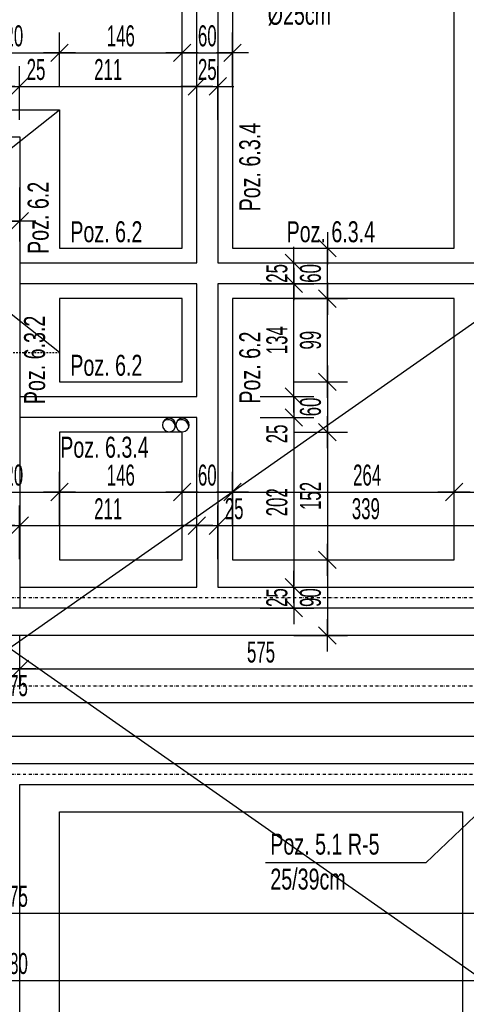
# Model space of a CAD drawing. Header units: millimetres. Extents: x -12386 to -7050, y -1495 to 2173.
# Tile 10 of 25: x -10393 to -9861, y -268 to 904. Entities that reach past the tile are written whole.
import ezdxf

# ---------------------------------------------------------------- set-up
doc = ezdxf.new("R2010")
doc.units = ezdxf.units.MM
doc.header["$LTSCALE"] = 10
doc.linetypes.add('MO', pattern=[0.7, 0.35, -0.17, 0.01, -0.17])
doc.linetypes.add('MP', pattern=[0.36, 0.2, -0.16])
for name, color, linetype in [('BA_txs', 2, 'Continuous'), ('BA_wis', 2, 'Continuous'), ('BA_wym', 1, 'Continuous'), ('BD_lpm', 1, 'MP'), ('BD_osm', 1, 'MO'), ('BD_wic', 1, 'Continuous'), ('BD_wig', 3, 'Continuous'), ('BZ_odn', 1, 'Continuous'), ('BZ_txs', 2, 'Continuous')]:
    doc.layers.add(name, color=color, linetype=linetype)
doc.styles.add('BIKTS', font='bikromsw.shx', dxfattribs={"width": 0.8})
doc.styles.add('BIKWYM', font='bikromsw.shx', dxfattribs={"width": 0.6})
doc.dimstyles.new('BA_KR_100_cm', dxfattribs={"dimtxt": 25, "dimasz": 1.666667, "dimexe": 24, "dimexo": 0, "dimgap": 0, "dimtad": 0, "dimdec": 1, "dimrnd": 0.5, "dimzin": 9, "dimdsep": 46, "dimtxsty": 'BIKWYM', "dimblk": 'WYM-KR', "dimcen": 0, "dimdle": 20, "dimclrd": 256, "dimclre": 256, "dimclrt": 2, "dimadec": 0, "dimazin": 0, "dimtfac": 0.033333, "dimtdec": 1, "dimtmove": 0, "dimatfit": 3, "dimldrblk": 'WYM-KR', "dimfxl": 25, "dimfxlon": 1, "dimtvp": 0.8, "dimtolj": 1, "dimarcsym": 0})
doc.dimstyles.new('BZ_ST_100_cm', dxfattribs={"dimtxt": 25, "dimasz": 1.666667, "dimexe": 24, "dimexo": 0, "dimgap": 0, "dimtad": 0, "dimdec": 1, "dimrnd": 0.5, "dimdsep": 46, "dimtxsty": 'BIKWYM', "dimblk": 'WYM-ST', "dimcen": 0, "dimdle": 20, "dimclrd": 256, "dimclre": 256, "dimclrt": 7, "dimadec": 0, "dimazin": 0, "dimtfac": 0.033333, "dimtdec": 1, "dimtix": 1, "dimtmove": 2, "dimatfit": 3, "dimldrblk": 'WYM-ST', "dimfxl": 25, "dimfxlon": 1, "dimtvp": 0.8, "dimtolj": 1, "dimtzin": 0, "dimarcsym": 0})

# ---------------------------------------------------------------- blocks, each defined once
blk = doc.blocks.new('WYM-ST')
blk.add_hatch(color=256).paths.add_polyline_path([(-13, 2.88), (0, 0), (-13, -2.88)])
blk.add_lwpolyline([(0, 0), (-13, 2.88), (-13, -2.88), (0, 0)])
blk = doc.blocks.new('WYM-KR')
at = {"linetype": 'ByBlock'}
blk.add_line((11.52, 0), (-11.52, 0), dxfattribs=at)
at = {"color": 7, "linetype": 'ByBlock'}
blk.add_line((6.24, 6.24), (-6.24, -6.24), dxfattribs=at)
blk = doc.blocks.new('*D55')
at = {"layer": 'BA_wym', "lineweight": -2}
for p, q in [((-11879.1, -1234.6), (-11879.1, -1298.6)), ((-8932.1, -1234.6), (-8932.1, -1298.6)), ((-11877.4, -1274.6), (-8933.7, -1274.6))]:
    blk.add_line(p, q, dxfattribs=at)
at = {"layer": 'Defpoints', "color": 0}
for p in [(-11879.1, 171.4), (-8932.1, 171.4), (-8932.1, -1274.6)]:
    blk.add_point(p, dxfattribs=at)
at = {"layer": 'BA_wym', "lineweight": -2, "xscale": 1.666666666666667, "yscale": 1.666666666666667, "zscale": 1.666666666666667, "rotation": 180}
blk.add_blockref('WYM-KR', (-11879.1, -1274.6), dxfattribs=at)
at = {"layer": 'BA_wym', "lineweight": -2, "xscale": 1.666666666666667, "yscale": 1.666666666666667, "zscale": 1.666666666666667}
blk.add_blockref('WYM-KR', (-8932.1, -1274.6), dxfattribs=at)
at = {"layer": 'BA_wym', "color": 2, "insert": (-10405.6, -1254.6), "char_height": 25, "attachment_point": 5, "style": 'BIKWYM'}
blk.add_mtext('\\A1;2947', dxfattribs=at)
blk = doc.blocks.new('*D159')
at = {"layer": 'BA_wym', "lineweight": -2}
for p, q in [((-11755.6, 1759.9), (-11755.6, 1823.9)), ((-9055.6, 1759.9), (-9055.6, 1823.9)), ((-11753.9, 1799.9), (-9057.2, 1799.9))]:
    blk.add_line(p, q, dxfattribs=at)
at = {"layer": 'Defpoints', "color": 0}
for p in [(-9055.6, 1799.9), (-9055.6, 1126.4), (-11755.6, 806.4)]:
    blk.add_point(p, dxfattribs=at)
at = {"layer": 'BA_wym', "lineweight": -2, "xscale": 1.666666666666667, "yscale": 1.666666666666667, "zscale": 1.666666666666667, "rotation": 180}
blk.add_blockref('WYM-KR', (-11755.6, 1799.9), dxfattribs=at)
at = {"layer": 'BA_wym', "lineweight": -2, "xscale": 1.666666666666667, "yscale": 1.666666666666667, "zscale": 1.666666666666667}
blk.add_blockref('WYM-KR', (-9055.6, 1799.9), dxfattribs=at)
at = {"layer": 'BA_wym', "color": 2, "insert": (-10405.6, 1819.9), "char_height": 25, "attachment_point": 5, "style": 'BIKWYM'}
blk.add_mtext('\\A1;2700', dxfattribs=at)
blk = doc.blocks.new('*D161')
at = {"layer": 'BA_wym', "lineweight": -2}
for p, q in [((-11879.1, 1799.9), (-11879.1, 1863.9)), ((-8932.1, 1799.9), (-8932.1, 1863.9)), ((-11877.4, 1839.9), (-8933.7, 1839.9))]:
    blk.add_line(p, q, dxfattribs=at)
at = {"layer": 'Defpoints', "color": 0}
for p in [(-8932.1, 1839.9), (-11879.1, 806.4), (-8932.1, 806.4)]:
    blk.add_point(p, dxfattribs=at)
at = {"layer": 'BA_wym', "lineweight": -2, "xscale": 1.666666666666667, "yscale": 1.666666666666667, "zscale": 1.666666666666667, "rotation": 180}
blk.add_blockref('WYM-KR', (-11879.1, 1839.9), dxfattribs=at)
at = {"layer": 'BA_wym', "lineweight": -2, "xscale": 1.666666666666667, "yscale": 1.666666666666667, "zscale": 1.666666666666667}
blk.add_blockref('WYM-KR', (-8932.1, 1839.9), dxfattribs=at)
at = {"layer": 'BA_wym', "color": 2, "insert": (-10405.6, 1859.9), "char_height": 25, "attachment_point": 5, "style": 'BIKWYM'}
blk.add_mtext('\\A1;2947', dxfattribs=at)
blk = doc.blocks.new('*D233')
at = {"layer": 'BA_wym', "lineweight": -2}
for p, q in [((-10993.1, -119.4), (-10993.1, -183.4)), ((-9818.1, -119.4), (-9818.1, -183.4)), ((-10991.4, -159.4), (-9819.7, -159.4))]:
    blk.add_line(p, q, dxfattribs=at)
at = {"layer": 'Defpoints', "color": 0}
for p in [(-10993.1, -6.1), (-9818.1, -6.1), (-9818.1, -159.4)]:
    blk.add_point(p, dxfattribs=at)
at = {"layer": 'BA_wym', "lineweight": -2, "xscale": 1.666666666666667, "yscale": 1.666666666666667, "zscale": 1.666666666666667, "rotation": 180}
blk.add_blockref('WYM-KR', (-10993.1, -159.4), dxfattribs=at)
at = {"layer": 'BA_wym', "lineweight": -2, "xscale": 1.666666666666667, "yscale": 1.666666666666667, "zscale": 1.666666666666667}
blk.add_blockref('WYM-KR', (-9818.1, -159.4), dxfattribs=at)
at = {"layer": 'BA_wym', "color": 2, "insert": (-10405.6, -139.4), "char_height": 25, "attachment_point": 5, "style": 'BIKWYM'}
blk.add_mtext('\\A1;1175', dxfattribs=at)
blk = doc.blocks.new('*D241')
at = {"layer": 'BA_wym', "lineweight": -2}
for p, q in [((-10809.1, 171.4), (-10809.1, 107.4)), ((-10393.1, 171.4), (-10393.1, 107.4)), ((-10807.4, 131.4), (-10394.7, 131.4))]:
    blk.add_line(p, q, dxfattribs=at)
at = {"layer": 'Defpoints', "color": 0}
for p in [(-10809.1, 203.9), (-10393.1, 203.9), (-10393.1, 131.4)]:
    blk.add_point(p, dxfattribs=at)
at = {"layer": 'BA_wym', "lineweight": -2, "xscale": 1.666666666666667, "yscale": 1.666666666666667, "zscale": 1.666666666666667, "rotation": 180}
blk.add_blockref('WYM-KR', (-10809.1, 131.4), dxfattribs=at)
at = {"layer": 'BA_wym', "lineweight": -2, "xscale": 1.666666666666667, "yscale": 1.666666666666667, "zscale": 1.666666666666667}
blk.add_blockref('WYM-KR', (-10393.1, 131.4), dxfattribs=at)
at = {"layer": 'BA_wym', "color": 2, "insert": (-10601.1, 151.4), "char_height": 25, "attachment_point": 5, "style": 'BIKWYM'}
blk.add_mtext('\\A1;416', dxfattribs=at)
blk = doc.blocks.new('*D242')
at = {"layer": 'BA_wym', "lineweight": -2}
for p, q in [((-10393.1, 171.4), (-10393.1, 107.4)), ((-9818.1, 171.4), (-9818.1, 107.4)), ((-10391.4, 131.4), (-9819.7, 131.4))]:
    blk.add_line(p, q, dxfattribs=at)
at = {"layer": 'Defpoints', "color": 0}
for p in [(-10393.1, 203.9), (-9818.1, 203.9), (-9818.1, 131.4)]:
    blk.add_point(p, dxfattribs=at)
at = {"layer": 'BA_wym', "lineweight": -2, "xscale": 1.666666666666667, "yscale": 1.666666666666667, "zscale": 1.666666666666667, "rotation": 180}
blk.add_blockref('WYM-KR', (-10393.1, 131.4), dxfattribs=at)
at = {"layer": 'BA_wym', "lineweight": -2, "xscale": 1.666666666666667, "yscale": 1.666666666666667, "zscale": 1.666666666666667}
blk.add_blockref('WYM-KR', (-9818.1, 131.4), dxfattribs=at)
at = {"layer": 'BA_wym', "color": 2, "insert": (-10105.6, 151.4), "char_height": 25, "attachment_point": 5, "style": 'BIKWYM'}
blk.add_mtext('\\A1;575', dxfattribs=at)
blk = doc.blocks.new('*D250')
at = {"layer": 'BA_wym', "lineweight": -2}
for p, q in [((-11143.1, 131.4), (-11143.1, 67.4)), ((-9668.1, 131.4), (-9668.1, 67.4)), ((-11141.4, 91.4), (-9669.7, 91.4))]:
    blk.add_line(p, q, dxfattribs=at)
at = {"layer": 'Defpoints', "color": 0}
for p in [(-11143.1, 203.9), (-9668.1, 203.9), (-9668.1, 91.4)]:
    blk.add_point(p, dxfattribs=at)
at = {"layer": 'BA_wym', "lineweight": -2, "xscale": 1.666666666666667, "yscale": 1.666666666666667, "zscale": 1.666666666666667, "rotation": 180}
blk.add_blockref('WYM-KR', (-11143.1, 91.4), dxfattribs=at)
at = {"layer": 'BA_wym', "lineweight": -2, "xscale": 1.666666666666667, "yscale": 1.666666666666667, "zscale": 1.666666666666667}
blk.add_blockref('WYM-KR', (-9668.1, 91.4), dxfattribs=at)
at = {"layer": 'BA_wym', "color": 2, "insert": (-10405.6, 111.4), "char_height": 25, "attachment_point": 5, "style": 'BIKWYM'}
blk.add_mtext('\\A1;1475', dxfattribs=at)
blk = doc.blocks.new('*D263')
at = {"layer": 'BA_wym', "lineweight": -2}
for p, q in [((-10418.1, 262.1), (-10418.1, 326.1)), ((-10393.1, 262.1), (-10393.1, 326.1)), ((-10419.7, 302.1), (-10453.8, 302.1)), ((-10418.1, 302.1), (-10393.1, 302.1)), ((-10391.4, 302.1), (-10389.7, 302.1))]:
    blk.add_line(p, q, dxfattribs=at)
at = {"layer": 'Defpoints', "color": 0}
for p in [(-10393.1, 302.1), (-10418.1, 177.3), (-10393.1, 177.3)]:
    blk.add_point(p, dxfattribs=at)
at = {"layer": 'BA_wym', "lineweight": -2, "xscale": 1.666666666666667, "yscale": 1.666666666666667, "zscale": 1.666666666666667}
blk.add_blockref('WYM-KR', (-10418.1, 302.1), dxfattribs=at)
at = {"layer": 'BA_wym', "lineweight": -2, "xscale": 1.666666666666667, "yscale": 1.666666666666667, "zscale": 1.666666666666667, "rotation": 180}
blk.add_blockref('WYM-KR', (-10393.1, 302.1), dxfattribs=at)
at = {"layer": 'BA_wym', "color": 2, "insert": (-10437.6, 322.1), "char_height": 25, "attachment_point": 5, "style": 'BIKWYM'}
blk.add_mtext('\\A1;25', dxfattribs=at)
blk = doc.blocks.new('*D264')
at = {"layer": 'BA_wym', "lineweight": -2}
for p, q in [((-10393.1, 262.1), (-10393.1, 326.1)), ((-10182.1, 262.1), (-10182.1, 326.1)), ((-10391.4, 302.1), (-10183.7, 302.1))]:
    blk.add_line(p, q, dxfattribs=at)
at = {"layer": 'Defpoints', "color": 0}
for p in [(-10182.1, 302.1), (-10393.1, 177.3), (-10182.1, 177.3)]:
    blk.add_point(p, dxfattribs=at)
at = {"layer": 'BA_wym', "lineweight": -2, "xscale": 1.666666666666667, "yscale": 1.666666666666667, "zscale": 1.666666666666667, "rotation": 180}
blk.add_blockref('WYM-KR', (-10393.1, 302.1), dxfattribs=at)
at = {"layer": 'BA_wym', "lineweight": -2, "xscale": 1.666666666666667, "yscale": 1.666666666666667, "zscale": 1.666666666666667}
blk.add_blockref('WYM-KR', (-10182.1, 302.1), dxfattribs=at)
at = {"layer": 'BA_wym', "color": 2, "insert": (-10287.6, 322.1), "char_height": 25, "attachment_point": 5, "style": 'BIKWYM'}
blk.add_mtext('\\A1;211', dxfattribs=at)
blk = doc.blocks.new('*D265')
at = {"layer": 'BA_wym', "lineweight": -2}
for p, q in [((-10182.1, 262.1), (-10182.1, 326.1)), ((-10157.1, 262.1), (-10157.1, 326.1)), ((-10183.7, 302.1), (-10185.4, 302.1)), ((-10182.1, 302.1), (-10157.1, 302.1)), ((-10155.4, 302.1), (-10121.4, 302.1))]:
    blk.add_line(p, q, dxfattribs=at)
at = {"layer": 'Defpoints', "color": 0}
for p in [(-10157.1, 302.1), (-10182.1, 177.3), (-10157.1, 177.3)]:
    blk.add_point(p, dxfattribs=at)
at = {"layer": 'BA_wym', "lineweight": -2, "xscale": 1.666666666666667, "yscale": 1.666666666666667, "zscale": 1.666666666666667}
blk.add_blockref('WYM-KR', (-10182.1, 302.1), dxfattribs=at)
at = {"layer": 'BA_wym', "lineweight": -2, "xscale": 1.666666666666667, "yscale": 1.666666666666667, "zscale": 1.666666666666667, "rotation": 180}
blk.add_blockref('WYM-KR', (-10157.1, 302.1), dxfattribs=at)
at = {"layer": 'BA_wym', "color": 2, "insert": (-10137.6, 322.1), "char_height": 25, "attachment_point": 5, "style": 'BIKWYM'}
blk.add_mtext('\\A1;25', dxfattribs=at)
blk = doc.blocks.new('*D266')
at = {"layer": 'BA_wym', "lineweight": -2}
for p, q in [((-10157.1, 262.1), (-10157.1, 326.1)), ((-9818.1, 262.1), (-9818.1, 326.1)), ((-10155.4, 302.1), (-9819.7, 302.1))]:
    blk.add_line(p, q, dxfattribs=at)
at = {"layer": 'Defpoints', "color": 0}
for p in [(-9818.1, 302.1), (-10157.1, 177.3), (-9818.1, 177.3)]:
    blk.add_point(p, dxfattribs=at)
at = {"layer": 'BA_wym', "lineweight": -2, "xscale": 1.666666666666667, "yscale": 1.666666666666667, "zscale": 1.666666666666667, "rotation": 180}
blk.add_blockref('WYM-KR', (-10157.1, 302.1), dxfattribs=at)
at = {"layer": 'BA_wym', "lineweight": -2, "xscale": 1.666666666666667, "yscale": 1.666666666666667, "zscale": 1.666666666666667}
blk.add_blockref('WYM-KR', (-9818.1, 302.1), dxfattribs=at)
at = {"layer": 'BA_wym', "color": 2, "insert": (-9980.7, 322.1), "char_height": 25, "attachment_point": 5, "style": 'BIKWYM'}
blk.add_mtext('\\A1;339', dxfattribs=at)
blk = doc.blocks.new('*D272')
at = {"layer": 'BA_wym', "lineweight": -2}
for p, q in [((-11095.6, -199.4), (-11095.6, -263.4)), ((-9715.6, -199.4), (-9715.6, -263.4)), ((-11093.9, -239.4), (-9717.2, -239.4))]:
    blk.add_line(p, q, dxfattribs=at)
at = {"layer": 'Defpoints', "color": 0}
for p in [(-11095.6, 51.4), (-9715.6, 51.4), (-9715.6, -239.4)]:
    blk.add_point(p, dxfattribs=at)
at = {"layer": 'BA_wym', "lineweight": -2, "xscale": 1.666666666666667, "yscale": 1.666666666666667, "zscale": 1.666666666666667, "rotation": 180}
blk.add_blockref('WYM-KR', (-11095.6, -239.4), dxfattribs=at)
at = {"layer": 'BA_wym', "lineweight": -2, "xscale": 1.666666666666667, "yscale": 1.666666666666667, "zscale": 1.666666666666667}
blk.add_blockref('WYM-KR', (-9715.6, -239.4), dxfattribs=at)
at = {"layer": 'BA_wym', "color": 2, "insert": (-10405.6, -219.4), "char_height": 25, "attachment_point": 5, "style": 'BIKWYM'}
blk.add_mtext('\\A1;1380', dxfattribs=at)
blk = doc.blocks.new('*D279')
at = {"layer": 'BA_wym', "lineweight": -2}
for p, q in [((-10465.6, 302.1), (-10465.6, 366.1)), ((-10345.6, 302.1), (-10345.6, 366.1)), ((-10463.9, 342.1), (-10347.2, 342.1))]:
    blk.add_line(p, q, dxfattribs=at)
at = {"layer": 'Defpoints', "color": 0}
for p in [(-10345.6, 342.1), (-10465.6, 251.9), (-10345.6, 251.9)]:
    blk.add_point(p, dxfattribs=at)
at = {"layer": 'BA_wym', "lineweight": -2, "xscale": 1.666666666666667, "yscale": 1.666666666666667, "zscale": 1.666666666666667, "rotation": 180}
blk.add_blockref('WYM-KR', (-10465.6, 342.1), dxfattribs=at)
at = {"layer": 'BA_wym', "lineweight": -2, "xscale": 1.666666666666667, "yscale": 1.666666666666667, "zscale": 1.666666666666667}
blk.add_blockref('WYM-KR', (-10345.6, 342.1), dxfattribs=at)
at = {"layer": 'BA_wym', "color": 2, "insert": (-10405.6, 362.1), "char_height": 25, "attachment_point": 5, "style": 'BIKWYM'}
blk.add_mtext('\\A1;120', dxfattribs=at)
blk = doc.blocks.new('*D280')
at = {"layer": 'BA_wym', "lineweight": -2}
for p, q in [((-10345.6, 302.1), (-10345.6, 366.1)), ((-10199.6, 302.1), (-10199.6, 366.1)), ((-10343.9, 342.1), (-10201.2, 342.1))]:
    blk.add_line(p, q, dxfattribs=at)
at = {"layer": 'Defpoints', "color": 0}
for p in [(-10199.6, 342.1), (-10345.6, 251.9), (-10199.6, 251.9)]:
    blk.add_point(p, dxfattribs=at)
at = {"layer": 'BA_wym', "lineweight": -2, "xscale": 1.666666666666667, "yscale": 1.666666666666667, "zscale": 1.666666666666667, "rotation": 180}
blk.add_blockref('WYM-KR', (-10345.6, 342.1), dxfattribs=at)
at = {"layer": 'BA_wym', "lineweight": -2, "xscale": 1.666666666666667, "yscale": 1.666666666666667, "zscale": 1.666666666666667}
blk.add_blockref('WYM-KR', (-10199.6, 342.1), dxfattribs=at)
at = {"layer": 'BA_wym', "color": 2, "insert": (-10272.6, 362.1), "char_height": 25, "attachment_point": 5, "style": 'BIKWYM'}
blk.add_mtext('\\A1;146', dxfattribs=at)
blk = doc.blocks.new('*D281')
at = {"layer": 'BA_wym', "lineweight": -2}
for p, q in [((-10199.6, 302.1), (-10199.6, 366.1)), ((-10139.6, 302.1), (-10139.6, 366.1)), ((-10197.9, 342.1), (-10141.2, 342.1))]:
    blk.add_line(p, q, dxfattribs=at)
at = {"layer": 'Defpoints', "color": 0}
for p in [(-10139.6, 342.1), (-10199.6, 251.9), (-10139.6, 251.9)]:
    blk.add_point(p, dxfattribs=at)
at = {"layer": 'BA_wym', "lineweight": -2, "xscale": 1.666666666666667, "yscale": 1.666666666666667, "zscale": 1.666666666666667, "rotation": 180}
blk.add_blockref('WYM-KR', (-10199.6, 342.1), dxfattribs=at)
at = {"layer": 'BA_wym', "lineweight": -2, "xscale": 1.666666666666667, "yscale": 1.666666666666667, "zscale": 1.666666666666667}
blk.add_blockref('WYM-KR', (-10139.6, 342.1), dxfattribs=at)
at = {"layer": 'BA_wym', "color": 2, "insert": (-10169.6, 362.1), "char_height": 25, "attachment_point": 5, "style": 'BIKWYM'}
blk.add_mtext('\\A1;60', dxfattribs=at)
blk = doc.blocks.new('*D282')
at = {"layer": 'BA_wym', "lineweight": -2}
for p, q in [((-10139.6, 302.1), (-10139.6, 366.1)), ((-9875.6, 302.1), (-9875.6, 366.1)), ((-10137.9, 342.1), (-9877.2, 342.1))]:
    blk.add_line(p, q, dxfattribs=at)
at = {"layer": 'Defpoints', "color": 0}
for p in [(-9875.6, 342.1), (-10139.6, 251.9), (-9875.6, 251.9)]:
    blk.add_point(p, dxfattribs=at)
at = {"layer": 'BA_wym', "lineweight": -2, "xscale": 1.666666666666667, "yscale": 1.666666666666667, "zscale": 1.666666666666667, "rotation": 180}
blk.add_blockref('WYM-KR', (-10139.6, 342.1), dxfattribs=at)
at = {"layer": 'BA_wym', "lineweight": -2, "xscale": 1.666666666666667, "yscale": 1.666666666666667, "zscale": 1.666666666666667}
blk.add_blockref('WYM-KR', (-9875.6, 342.1), dxfattribs=at)
at = {"layer": 'BA_wym', "color": 2, "insert": (-9979.2, 362.1), "char_height": 25, "attachment_point": 5, "style": 'BIKWYM'}
blk.add_mtext('\\A1;264', dxfattribs=at)
blk = doc.blocks.new('*D283')
at = {"layer": 'BA_wym', "lineweight": -2}
for p, q in [((-9875.6, 302.1), (-9875.6, 366.1)), ((-9735.6, 302.1), (-9735.6, 366.1)), ((-9873.9, 342.1), (-9737.2, 342.1))]:
    blk.add_line(p, q, dxfattribs=at)
at = {"layer": 'Defpoints', "color": 0}
for p in [(-9735.6, 342.1), (-9875.6, 251.9), (-9735.6, 251.9)]:
    blk.add_point(p, dxfattribs=at)
at = {"layer": 'BA_wym', "lineweight": -2, "xscale": 1.666666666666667, "yscale": 1.666666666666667, "zscale": 1.666666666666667, "rotation": 180}
blk.add_blockref('WYM-KR', (-9875.6, 342.1), dxfattribs=at)
at = {"layer": 'BA_wym', "lineweight": -2, "xscale": 1.666666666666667, "yscale": 1.666666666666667, "zscale": 1.666666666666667}
blk.add_blockref('WYM-KR', (-9735.6, 342.1), dxfattribs=at)
at = {"layer": 'BA_wym', "color": 2, "insert": (-9805.6, 362.1), "char_height": 25, "attachment_point": 5, "style": 'BIKWYM'}
blk.add_mtext('\\A1;140', dxfattribs=at)
blk = doc.blocks.new('*D292')
at = {"layer": 'BA_wym', "lineweight": -2}
for p, q in [((-10808.9, 704.5), (-10808.9, 640.5)), ((-10393.1, 704.5), (-10393.1, 640.5)), ((-10807.3, 664.5), (-10394.7, 664.5))]:
    blk.add_line(p, q, dxfattribs=at)
at = {"layer": 'Defpoints', "color": 0}
for p in [(-10393.1, 753), (-10808.9, 739.9), (-10393.1, 664.5)]:
    blk.add_point(p, dxfattribs=at)
at = {"layer": 'BA_wym', "lineweight": -2, "xscale": 1.666666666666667, "yscale": 1.666666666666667, "zscale": 1.666666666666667, "rotation": 180}
blk.add_blockref('WYM-KR', (-10808.9, 664.5), dxfattribs=at)
at = {"layer": 'BA_wym', "lineweight": -2, "xscale": 1.666666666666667, "yscale": 1.666666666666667, "zscale": 1.666666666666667}
blk.add_blockref('WYM-KR', (-10393.1, 664.5), dxfattribs=at)
at = {"layer": 'BA_wym', "color": 2, "insert": (-10601, 684.5), "char_height": 25, "attachment_point": 5, "style": 'BIKWYM'}
blk.add_mtext('\\A1;416', dxfattribs=at)
blk = doc.blocks.new('*D297')
at = {"layer": 'BA_wym', "lineweight": -2}
for p, q in [((-10418.1, 785.1), (-10418.1, 849.1)), ((-10393.1, 785.1), (-10393.1, 849.1)), ((-10419.7, 825.1), (-10421.4, 825.1)), ((-10418.1, 825.1), (-10393.1, 825.1)), ((-10391.4, 825.1), (-10357.4, 825.1))]:
    blk.add_line(p, q, dxfattribs=at)
at = {"layer": 'Defpoints', "color": 0}
for p in [(-10393.1, 825.1), (-10393.1, 764.9), (-10418.1, 739.9)]:
    blk.add_point(p, dxfattribs=at)
at = {"layer": 'BA_wym', "lineweight": -2, "xscale": 1.666666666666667, "yscale": 1.666666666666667, "zscale": 1.666666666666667}
blk.add_blockref('WYM-KR', (-10418.1, 825.1), dxfattribs=at)
at = {"layer": 'BA_wym', "lineweight": -2, "xscale": 1.666666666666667, "yscale": 1.666666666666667, "zscale": 1.666666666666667, "rotation": 180}
blk.add_blockref('WYM-KR', (-10393.1, 825.1), dxfattribs=at)
at = {"layer": 'BA_wym', "color": 2, "insert": (-10373.6, 845.1), "char_height": 25, "attachment_point": 5, "style": 'BIKWYM'}
blk.add_mtext('\\A1;25', dxfattribs=at)
blk = doc.blocks.new('*D302')
at = {"layer": 'BA_wym', "lineweight": -2}
for p, q in [((-10465.6, 825.1), (-10465.6, 889.1)), ((-10345.6, 825.1), (-10345.6, 889.1)), ((-10463.9, 865.1), (-10347.2, 865.1))]:
    blk.add_line(p, q, dxfattribs=at)
at = {"layer": 'Defpoints', "color": 0}
for p in [(-10345.6, 865.1), (-10345.6, 797.4), (-10465.6, 707.4)]:
    blk.add_point(p, dxfattribs=at)
at = {"layer": 'BA_wym', "lineweight": -2, "xscale": 1.666666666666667, "yscale": 1.666666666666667, "zscale": 1.666666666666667, "rotation": 180}
blk.add_blockref('WYM-KR', (-10465.6, 865.1), dxfattribs=at)
at = {"layer": 'BA_wym', "lineweight": -2, "xscale": 1.666666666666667, "yscale": 1.666666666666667, "zscale": 1.666666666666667}
blk.add_blockref('WYM-KR', (-10345.6, 865.1), dxfattribs=at)
at = {"layer": 'BA_wym', "color": 2, "insert": (-10405.6, 885.1), "char_height": 25, "attachment_point": 5, "style": 'BIKWYM'}
blk.add_mtext('\\A1;120', dxfattribs=at)
blk = doc.blocks.new('*D303')
at = {"layer": 'BA_wym', "lineweight": -2}
for p, q in [((-10393.1, 785.1), (-10393.1, 849.1)), ((-10182.1, 785.1), (-10182.1, 849.1)), ((-10391.4, 825.1), (-10183.7, 825.1))]:
    blk.add_line(p, q, dxfattribs=at)
at = {"layer": 'Defpoints', "color": 0}
for p in [(-10182.1, 825.1), (-10393.1, 764.9), (-10182.1, 764.9)]:
    blk.add_point(p, dxfattribs=at)
at = {"layer": 'BA_wym', "lineweight": -2, "xscale": 1.666666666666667, "yscale": 1.666666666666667, "zscale": 1.666666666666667, "rotation": 180}
blk.add_blockref('WYM-KR', (-10393.1, 825.1), dxfattribs=at)
at = {"layer": 'BA_wym', "lineweight": -2, "xscale": 1.666666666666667, "yscale": 1.666666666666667, "zscale": 1.666666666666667}
blk.add_blockref('WYM-KR', (-10182.1, 825.1), dxfattribs=at)
at = {"layer": 'BA_wym', "color": 2, "insert": (-10287.6, 845.1), "char_height": 25, "attachment_point": 5, "style": 'BIKWYM'}
blk.add_mtext('\\A1;211', dxfattribs=at)
blk = doc.blocks.new('*D304')
at = {"layer": 'BA_wym', "lineweight": -2}
for p, q in [((-10182.1, 785.1), (-10182.1, 849.1)), ((-10157.1, 785.1), (-10157.1, 849.1)), ((-10183.7, 825.1), (-10185.4, 825.1)), ((-10182.1, 825.1), (-10157.1, 825.1)), ((-10155.4, 825.1), (-10153.7, 825.1))]:
    blk.add_line(p, q, dxfattribs=at)
at = {"layer": 'Defpoints', "color": 0}
for p in [(-10157.1, 825.1), (-10182.1, 764.9), (-10157.1, 614.9)]:
    blk.add_point(p, dxfattribs=at)
at = {"layer": 'BA_wym', "lineweight": -2, "xscale": 1.666666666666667, "yscale": 1.666666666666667, "zscale": 1.666666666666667}
blk.add_blockref('WYM-KR', (-10182.1, 825.1), dxfattribs=at)
at = {"layer": 'BA_wym', "lineweight": -2, "xscale": 1.666666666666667, "yscale": 1.666666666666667, "zscale": 1.666666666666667, "rotation": 180}
blk.add_blockref('WYM-KR', (-10157.1, 825.1), dxfattribs=at)
at = {"layer": 'BA_wym', "color": 2, "insert": (-10169.6, 845.1), "char_height": 25, "attachment_point": 5, "style": 'BIKWYM'}
blk.add_mtext('\\A1;25', dxfattribs=at)
blk = doc.blocks.new('*D305')
at = {"layer": 'BA_wym', "lineweight": -2}
for p, q in [((-10345.6, 825.1), (-10345.6, 889.1)), ((-10199.6, 825.1), (-10199.6, 889.1)), ((-10343.9, 865.1), (-10201.2, 865.1))]:
    blk.add_line(p, q, dxfattribs=at)
at = {"layer": 'Defpoints', "color": 0}
for p in [(-10199.6, 865.1), (-10345.6, 797.4), (-10199.6, 632.4)]:
    blk.add_point(p, dxfattribs=at)
at = {"layer": 'BA_wym', "lineweight": -2, "xscale": 1.666666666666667, "yscale": 1.666666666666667, "zscale": 1.666666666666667, "rotation": 180}
blk.add_blockref('WYM-KR', (-10345.6, 865.1), dxfattribs=at)
at = {"layer": 'BA_wym', "lineweight": -2, "xscale": 1.666666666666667, "yscale": 1.666666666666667, "zscale": 1.666666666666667}
blk.add_blockref('WYM-KR', (-10199.6, 865.1), dxfattribs=at)
at = {"layer": 'BA_wym', "color": 2, "insert": (-10272.6, 885.1), "char_height": 25, "attachment_point": 5, "style": 'BIKWYM'}
blk.add_mtext('\\A1;146', dxfattribs=at)
blk = doc.blocks.new('*D306')
at = {"layer": 'BA_wym', "lineweight": -2}
for p, q in [((-10199.6, 825.1), (-10199.6, 889.1)), ((-10139.6, 825.1), (-10139.6, 889.1)), ((-10197.9, 865.1), (-10141.2, 865.1))]:
    blk.add_line(p, q, dxfattribs=at)
at = {"layer": 'Defpoints', "color": 0}
for p in [(-10139.6, 865.1), (-10199.6, 632.4), (-10139.6, 632.4)]:
    blk.add_point(p, dxfattribs=at)
at = {"layer": 'BA_wym', "lineweight": -2, "xscale": 1.666666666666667, "yscale": 1.666666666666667, "zscale": 1.666666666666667, "rotation": 180}
blk.add_blockref('WYM-KR', (-10199.6, 865.1), dxfattribs=at)
at = {"layer": 'BA_wym', "lineweight": -2, "xscale": 1.666666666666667, "yscale": 1.666666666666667, "zscale": 1.666666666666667}
blk.add_blockref('WYM-KR', (-10139.6, 865.1), dxfattribs=at)
at = {"layer": 'BA_wym', "color": 2, "insert": (-10169.6, 885.1), "char_height": 25, "attachment_point": 5, "style": 'BIKWYM'}
blk.add_mtext('\\A1;60', dxfattribs=at)
blk = doc.blocks.new('*D337')
at = {"layer": 'BA_wym', "lineweight": -2}
for p, q in [((-10106.6, 430.9), (-10042.6, 430.9)), ((-10066.6, 429.2), (-10066.6, 230.5)), ((-10106.6, 228.9), (-10042.6, 228.9))]:
    blk.add_line(p, q, dxfattribs=at)
at = {"layer": 'Defpoints', "color": 0}
for p in [(-10106.6, 430.9), (-10106.6, 228.9), (-10066.6, 228.9)]:
    blk.add_point(p, dxfattribs=at)
at = {"layer": 'BA_wym', "lineweight": -2, "xscale": 1.666666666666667, "yscale": 1.666666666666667, "zscale": 1.666666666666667}
for p, rotation in [((-10066.6, 430.9), 90), ((-10066.6, 228.9), 270)]:
    blk.add_blockref('WYM-KR', p, dxfattribs=dict(at, rotation=rotation))
at = {"layer": 'BA_wym', "color": 2, "insert": (-10086.6, 329.9), "char_height": 25, "attachment_point": 5, "rotation": 90, "style": 'BIKWYM'}
blk.add_mtext('\\A1;202', dxfattribs=at)
blk = doc.blocks.new('*D338')
at = {"layer": 'BA_wym', "lineweight": -2}
for p, q in [((-10066.6, 457.5), (-10066.6, 459.2)), ((-10106.6, 455.9), (-10042.6, 455.9)), ((-10066.6, 455.9), (-10066.6, 430.9)), ((-10106.6, 430.9), (-10042.6, 430.9)), ((-10066.6, 429.2), (-10066.6, 395.1))]:
    blk.add_line(p, q, dxfattribs=at)
at = {"layer": 'Defpoints', "color": 0}
for p in [(-10106.6, 455.9), (-10106.6, 430.9), (-10066.6, 430.9)]:
    blk.add_point(p, dxfattribs=at)
at = {"layer": 'BA_wym', "lineweight": -2, "xscale": 1.666666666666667, "yscale": 1.666666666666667, "zscale": 1.666666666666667}
for p, rotation in [((-10066.6, 455.9), 270), ((-10066.6, 430.9), 90)]:
    blk.add_blockref('WYM-KR', p, dxfattribs=dict(at, rotation=rotation))
at = {"layer": 'BA_wym', "color": 2, "insert": (-10086.6, 411.3), "char_height": 25, "attachment_point": 5, "rotation": 90, "style": 'BIKWYM'}
blk.add_mtext('\\A1;25', dxfattribs=at)
blk = doc.blocks.new('*D339')
at = {"layer": 'BA_wym', "lineweight": -2}
for p, q in [((-10106.6, 589.9), (-10042.6, 589.9)), ((-10066.6, 457.5), (-10066.6, 588.2)), ((-10106.6, 455.9), (-10042.6, 455.9))]:
    blk.add_line(p, q, dxfattribs=at)
at = {"layer": 'Defpoints', "color": 0}
for p in [(-10106.6, 589.9), (-10066.6, 589.9), (-10106.6, 455.9)]:
    blk.add_point(p, dxfattribs=at)
at = {"layer": 'BA_wym', "lineweight": -2, "xscale": 1.666666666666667, "yscale": 1.666666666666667, "zscale": 1.666666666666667}
for p, rotation in [((-10066.6, 589.9), 90), ((-10066.6, 455.9), 270)]:
    blk.add_blockref('WYM-KR', p, dxfattribs=dict(at, rotation=rotation))
at = {"layer": 'BA_wym', "color": 2, "insert": (-10086.6, 522.9), "char_height": 25, "attachment_point": 5, "rotation": 90, "style": 'BIKWYM'}
blk.add_mtext('\\A1;134', dxfattribs=at)
blk = doc.blocks.new('*D340')
at = {"layer": 'BA_wym', "lineweight": -2}
for p, q in [((-10106.6, 614.9), (-10042.6, 614.9)), ((-10066.6, 616.5), (-10066.6, 618.2)), ((-10066.6, 589.9), (-10066.6, 614.9)), ((-10106.6, 589.9), (-10042.6, 589.9)), ((-10066.6, 588.2), (-10066.6, 586.5))]:
    blk.add_line(p, q, dxfattribs=at)
at = {"layer": 'Defpoints', "color": 0}
for p in [(-10106.6, 614.9), (-10066.6, 614.9), (-10106.6, 589.9)]:
    blk.add_point(p, dxfattribs=at)
at = {"layer": 'BA_wym', "lineweight": -2, "xscale": 1.666666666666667, "yscale": 1.666666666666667, "zscale": 1.666666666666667}
for p, rotation in [((-10066.6, 614.9), 270), ((-10066.6, 589.9), 90)]:
    blk.add_blockref('WYM-KR', p, dxfattribs=dict(at, rotation=rotation))
at = {"layer": 'BA_wym', "color": 2, "insert": (-10086.6, 602.4), "char_height": 25, "attachment_point": 5, "rotation": 90, "style": 'BIKWYM'}
blk.add_mtext('\\A1;25', dxfattribs=at)
blk = doc.blocks.new('*D341')
at = {"layer": 'BA_wym', "lineweight": -2}
for p, q in [((-10106.6, 228.9), (-10042.6, 228.9)), ((-10066.6, 230.5), (-10066.6, 232.2)), ((-10066.6, 228.9), (-10066.6, 203.9)), ((-10106.6, 203.9), (-10042.6, 203.9)), ((-10066.6, 202.2), (-10066.6, 200.5))]:
    blk.add_line(p, q, dxfattribs=at)
at = {"layer": 'Defpoints', "color": 0}
for p in [(-10106.6, 228.9), (-10106.6, 203.9), (-10066.6, 203.9)]:
    blk.add_point(p, dxfattribs=at)
at = {"layer": 'BA_wym', "lineweight": -2, "xscale": 1.666666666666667, "yscale": 1.666666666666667, "zscale": 1.666666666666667}
for p, rotation in [((-10066.6, 228.9), 270), ((-10066.6, 203.9), 90)]:
    blk.add_blockref('WYM-KR', p, dxfattribs=dict(at, rotation=rotation))
at = {"layer": 'BA_wym', "color": 2, "insert": (-10086.6, 216.4), "char_height": 25, "attachment_point": 5, "rotation": 90, "style": 'BIKWYM'}
blk.add_mtext('\\A1;25', dxfattribs=at)
blk = doc.blocks.new('*D342')
at = {"layer": 'BA_wym', "lineweight": -2}
for p, q in [((-10066.6, 261.4), (-10002.6, 261.4)), ((-10026.6, 259.7), (-10026.6, 173)), ((-10066.6, 171.4), (-10002.6, 171.4))]:
    blk.add_line(p, q, dxfattribs=at)
at = {"layer": 'Defpoints', "color": 0}
for p in [(-10066.6, 261.4), (-10066.6, 171.4), (-10026.6, 171.4)]:
    blk.add_point(p, dxfattribs=at)
at = {"layer": 'BA_wym', "lineweight": -2, "xscale": 1.666666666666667, "yscale": 1.666666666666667, "zscale": 1.666666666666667}
for p, rotation in [((-10026.6, 261.4), 90), ((-10026.6, 171.4), 270)]:
    blk.add_blockref('WYM-KR', p, dxfattribs=dict(at, rotation=rotation))
at = {"layer": 'BA_wym', "color": 2, "insert": (-10046.6, 216.4), "char_height": 25, "attachment_point": 5, "rotation": 90, "style": 'BIKWYM'}
blk.add_mtext('\\A1;90', dxfattribs=at)
blk = doc.blocks.new('*D343')
at = {"layer": 'BA_wym', "lineweight": -2}
for p, q in [((-10066.6, 413.4), (-10002.6, 413.4)), ((-10026.6, 411.7), (-10026.6, 263)), ((-10066.6, 261.4), (-10002.6, 261.4))]:
    blk.add_line(p, q, dxfattribs=at)
at = {"layer": 'Defpoints', "color": 0}
for p in [(-10066.6, 413.4), (-10066.6, 261.4), (-10026.6, 261.4)]:
    blk.add_point(p, dxfattribs=at)
at = {"layer": 'BA_wym', "lineweight": -2, "xscale": 1.666666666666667, "yscale": 1.666666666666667, "zscale": 1.666666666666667}
for p, rotation in [((-10026.6, 413.4), 90), ((-10026.6, 261.4), 270)]:
    blk.add_blockref('WYM-KR', p, dxfattribs=dict(at, rotation=rotation))
at = {"layer": 'BA_wym', "color": 2, "insert": (-10046.6, 337.4), "char_height": 25, "attachment_point": 5, "rotation": 90, "style": 'BIKWYM'}
blk.add_mtext('\\A1;152', dxfattribs=at)
blk = doc.blocks.new('*D344')
at = {"layer": 'BA_wym', "lineweight": -2}
for p, q in [((-10066.6, 473.4), (-10002.6, 473.4)), ((-10026.6, 471.7), (-10026.6, 415)), ((-10066.6, 413.4), (-10002.6, 413.4))]:
    blk.add_line(p, q, dxfattribs=at)
at = {"layer": 'Defpoints', "color": 0}
for p in [(-10066.6, 473.4), (-10066.6, 413.4), (-10026.6, 413.4)]:
    blk.add_point(p, dxfattribs=at)
at = {"layer": 'BA_wym', "lineweight": -2, "xscale": 1.666666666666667, "yscale": 1.666666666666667, "zscale": 1.666666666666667}
for p, rotation in [((-10026.6, 473.4), 90), ((-10026.6, 413.4), 270)]:
    blk.add_blockref('WYM-KR', p, dxfattribs=dict(at, rotation=rotation))
at = {"layer": 'BA_wym', "color": 2, "insert": (-10046.6, 443.4), "char_height": 25, "attachment_point": 5, "rotation": 90, "style": 'BIKWYM'}
blk.add_mtext('\\A1;60', dxfattribs=at)
blk = doc.blocks.new('*D345')
at = {"layer": 'BA_wym', "lineweight": -2}
for p, q in [((-10066.6, 572.4), (-10002.6, 572.4)), ((-10026.6, 475), (-10026.6, 570.7)), ((-10066.6, 473.4), (-10002.6, 473.4))]:
    blk.add_line(p, q, dxfattribs=at)
at = {"layer": 'Defpoints', "color": 0}
for p in [(-10066.6, 572.4), (-10026.6, 572.4), (-10066.6, 473.4)]:
    blk.add_point(p, dxfattribs=at)
at = {"layer": 'BA_wym', "lineweight": -2, "xscale": 1.666666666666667, "yscale": 1.666666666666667, "zscale": 1.666666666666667}
for p, rotation in [((-10026.6, 572.4), 90), ((-10026.6, 473.4), 270)]:
    blk.add_blockref('WYM-KR', p, dxfattribs=dict(at, rotation=rotation))
at = {"layer": 'BA_wym', "color": 2, "insert": (-10046.6, 522.9), "char_height": 25, "attachment_point": 5, "rotation": 90, "style": 'BIKWYM'}
blk.add_mtext('\\A1;99', dxfattribs=at)
blk = doc.blocks.new('*D346')
at = {"layer": 'BA_wym', "lineweight": -2}
for p, q in [((-10066.6, 632.4), (-10002.6, 632.4)), ((-10026.6, 574), (-10026.6, 630.7)), ((-10066.6, 572.4), (-10002.6, 572.4))]:
    blk.add_line(p, q, dxfattribs=at)
at = {"layer": 'Defpoints', "color": 0}
for p in [(-10066.6, 632.4), (-10026.6, 632.4), (-10066.6, 572.4)]:
    blk.add_point(p, dxfattribs=at)
at = {"layer": 'BA_wym', "lineweight": -2, "xscale": 1.666666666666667, "yscale": 1.666666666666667, "zscale": 1.666666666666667}
for p, rotation in [((-10026.6, 632.4), 90), ((-10026.6, 572.4), 270)]:
    blk.add_blockref('WYM-KR', p, dxfattribs=dict(at, rotation=rotation))
at = {"layer": 'BA_wym', "color": 2, "insert": (-10046.6, 602.4), "char_height": 25, "attachment_point": 5, "rotation": 90, "style": 'BIKWYM'}
blk.add_mtext('\\A1;60', dxfattribs=at)

msp = doc.modelspace()

# ---------------------------------------------------------------- hatches: boundary and pattern name
at = {"layer": 'BD_wic'}
h = msp.add_hatch(color=9, dxfattribs=at)
h.dxf.hatch_style = 1
h.paths.add_polyline_path([(-10221.69, 426.35, -0.6567996), (-10207.67, 418.84, 0.899999)])
h = msp.add_hatch(color=9, dxfattribs=at)
h.dxf.hatch_style = 1
h.paths.add_polyline_path([(-10205.69, 426.35, -0.6567996), (-10191.67, 418.84, 0.899999)])

# ---------------------------------------------------------------- linework, layer by layer
at = {"layer": 'BA_wis'}
for points in [[(-10345.58, 632.35), (-10199.58, 632.35), (-10199.58, 986.35), (-10650.58, 986.35), (-10650.58, 797.35), (-10345.58, 797.35)], [(-10139.58, 632.35), (-9875.58, 632.35), (-9875.58, 986.35), (-10139.58, 986.35)], [(-10199.58, 572.35), (-10345.58, 572.35), (-10345.58, 473.35), (-10199.58, 473.35)], [(-10139.58, 261.35), (-9875.58, 261.35), (-9875.58, 572.35), (-10139.58, 572.35)], [(-10199.58, 413.35), (-10345.58, 413.35), (-10345.58, 261.35), (-10199.58, 261.35)], [(-11095.58, 51.35), (-9715.58, 51.35), (-9715.58, 171.35), (-11095.58, 171.35)], [(-10345.58, -38.65), (-9865.58, -38.65), (-9865.58, -673.65), (-10345.58, -673.65)]]:
    msp.add_lwpolyline(points, close=True, dxfattribs=at)
at = {"layer": 'BD_lpm', "color": 2}
msp.add_line((-10465.58, 508.35), (-10345.58, 508.35), dxfattribs=at)
at = {"layer": 'BD_osm'}
for points in [[(-12279.08, 216.35), (-8532.08, 216.35)], [(-12279.08, 111.35), (-8532.08, 111.35)], [(-12279.08, 6.35), (-8532.08, 6.35)]]:
    msp.add_lwpolyline(points, dxfattribs=at)
at = {"layer": 'BD_wic'}
for points in [[(-11708.08, -756.15), (-9103.08, 1068.85)], [(-9103.08, -756.15), (-11708.08, 1068.85)], [(-10710.63, 508.35), (-10345.58, 797.35)], [(-10345.58, 508.35), (-10710.58, 797.35)]]:
    msp.add_lwpolyline(points, dxfattribs=at)
for centre, radius, start, end in [((-10215.08, 421.86), 8, 0, 180), ((-10216.31, 419.56), 8.67, 355.22626, 128.41384), ((-10199.08, 421.86), 8, 0, 180), ((-10200.31, 419.56), 8.67, 355.22626, 128.41384), ((-10215.08, 421.86), 8, 180, 0), ((-10199.08, 421.86), 8, 180, 0)]:
    msp.add_arc(centre, radius, start, end, dxfattribs=at)
at = {"layer": 'BD_wig'}
for p, q in [((-10393.08, 455.85), (-10393.08, 430.85)), ((-10393.08, 228.85), (-10393.08, 203.85))]:
    msp.add_line(p, q, dxfattribs=at)
for points in [[(-10393.08, 614.85), (-10182.08, 614.85), (-10182.08, 1043.85), (-10668.08, 1043.85), (-10668.08, 764.85), (-10393.08, 764.85), (-10393.08, 614.85)], [(-10393.08, 614.85), (-10393.08, 589.85)]]:
    msp.add_lwpolyline(points, dxfattribs=at)
for points in [[(-10157.08, 614.85), (-9818.08, 614.85), (-9818.08, 1043.85), (-10157.08, 1043.85)], [(-10182.08, 589.85), (-10393.08, 589.85), (-10393.08, 455.85), (-10182.08, 455.85)], [(-10157.08, 228.85), (-9818.08, 228.85), (-9818.08, 589.85), (-10157.08, 589.85)], [(-10182.08, 430.85), (-10393.08, 430.85), (-10393.08, 228.85), (-10182.08, 228.85)], [(-11143.08, 18.85), (-9668.08, 18.85), (-9668.08, 203.85), (-11143.08, 203.85)], [(-10393.08, -6.15), (-9818.08, -6.15), (-9818.08, -731.15), (-10393.08, -731.15)]]:
    msp.add_lwpolyline(points, close=True, dxfattribs=at)

# ---------------------------------------------------------------- texts
at = {"layer": 'BA_txs', "style": 'BIKTS', "width": 0.7}
for s, p in [('Poz. 6.3.4', (-10106.53, 676.26)), ('Poz. 6.2', (-10358.63, 625.59)), ('Poz. 6.3.2', (-10362.87, 446.73)), ('Poz. 6.2', (-10106.53, 447.31))]:
    msp.add_text(s, height=25, rotation=90, dxfattribs=at).set_placement(p)
for s, p in [('Poz. 6.2', (-10332.76, 639.51)), ('Poz. 6.3.4', (-10075.11, 639.51)), ('Poz. 6.2', (-10332.76, 480.51)), ('Poz. 6.3.4', (-10344.76, 382.98))]:
    msp.add_text(s, height=25, dxfattribs=at).set_placement(p)
at = {"layer": 'BZ_txs', "char_height": 25, "width": 452.0462, "attachment_point": 1, "style": 'BIKTS'}
for s, insert in [('{\\W0.7;Poz. 5.2 S-1\\P\\A1;%%C25cm}', (-10097.62, 965.12)), ('{\\W0.7;Poz. 5.1 R-5\\P\\A1;25/39cm}', (-10094.5, -64.57))]:
    msp.add_mtext(s, dxfattribs=dict(at, insert=insert))

# ---------------------------------------------------------------- dimensions: what is measured, and where the dimension line sits
at = {"layer": 'BA_wym'}
for base, p1, p2, picture, middle in [((-8932.08, 1839.85), (-11879.08, 806.35), (-8932.08, 806.35), '*D161', (-10405.58, 1859.85)), ((-9055.58, 1799.85), (-11755.58, 806.35), (-9055.58, 1126.35), '*D159', (-10405.58, 1819.85)), ((-10345.58, 865.06), (-10465.58, 707.35), (-10345.58, 797.35), '*D302', (-10405.58, 885.06)), ((-10199.58, 865.06), (-10345.58, 797.35), (-10199.58, 632.35), '*D305', (-10272.58, 885.06)), ((-10139.58, 865.06), (-10199.58, 632.35), (-10139.58, 632.35), '*D306', (-10169.58, 885.06)), ((-10393.08, 825.06), (-10418.08, 739.85), (-10393.08, 764.85), '*D297', (-10373.55, 845.06)), ((-10182.08, 825.06), (-10393.08, 764.85), (-10182.08, 764.85), '*D303', (-10287.58, 845.06)), ((-10393.0758, 664.5269), (-10808.9328, 739.8524), (-10393.0758, 752.9833), '*D292', (-10601.0043, 684.5269)), ((-10345.58, 342.14), (-10465.58, 251.86), (-10345.58, 251.86), '*D279', (-10405.58, 362.14)), ((-10199.58, 342.14), (-10345.58, 251.86), (-10199.58, 251.86), '*D280', (-10272.58, 362.14)), ((-10139.58, 342.14), (-10199.58, 251.86), (-10139.58, 251.86), '*D281', (-10169.58, 362.14)), ((-9735.58, 342.14), (-9875.58, 251.86), (-9735.58, 251.86), '*D283', (-9805.58, 362.14)), ((-10182.08, 302.14), (-10393.08, 177.31), (-10182.08, 177.31), '*D264', (-10287.58, 322.14)), ((-10157.08, 302.14), (-10182.08, 177.31), (-10157.08, 177.31), '*D265', (-10137.55, 322.14)), ((-9668.08, 91.35), (-11143.08, 203.85), (-9668.08, 203.85), '*D250', (-10405.58, 111.35)), ((-10393.08, 131.35), (-10809.08, 203.85), (-10393.08, 203.85), '*D241', (-10601.08, 151.35)), ((-9818.08, 131.35), (-10393.08, 203.85), (-9818.08, 203.85), '*D242', (-10105.58, 151.35)), ((-8932.08, -1274.65), (-11879.08, 171.35), (-8932.08, 171.35), '*D55', (-10405.58, -1254.65)), ((-9715.58, -239.45), (-11095.58, 51.35), (-9715.58, 51.35), '*D272', (-10405.58, -219.45)), ((-9818.08, -159.45), (-10993.08, -6.15), (-9818.08, -6.15), '*D233', (-10405.58, -139.45))]:
    dim = msp.add_linear_dim(base=base, p1=p1, p2=p2, dimstyle='BA_KR_100_cm', override={"dimblk": 'WYM-KR', "dimatfit": 1, "dimfxl": 40}, dxfattribs=at)
    dim.commit()
    dim.dimension.update_dxf_attribs({"geometry": picture, "text_midpoint": middle})
for base, p1, p2, picture, middle in [((-10157.08, 825.06), (-10182.08, 764.85), (-10157.08, 614.85), '*D304', (-10169.58, 825.06)), ((-9875.58, 342.14), (-10139.58, 251.86), (-9875.58, 251.86), '*D282', (-9979.21, 342.14)), ((-10393.08, 302.14), (-10418.08, 177.31), (-10393.08, 177.31), '*D263', (-10437.6, 302.14)), ((-9818.08, 302.14), (-10157.08, 177.31), (-9818.08, 177.31), '*D266', (-9980.73, 302.14))]:
    dim = msp.add_linear_dim(base=base, p1=p1, p2=p2, dimstyle='BA_KR_100_cm', override={"dimblk": 'WYM-KR', "dimatfit": 1, "dimfxl": 40}, dxfattribs=at)
    dim.commit()
    dim.dimension.update_dxf_attribs({"geometry": picture, "text_midpoint": middle, "dimtype": 160})
for base, p1, p2, picture, middle in [((-10026.61, 632.35), (-10066.61, 572.35), (-10066.61, 632.35), '*D346', (-10046.61, 602.35)), ((-10066.61, 589.85), (-10106.61, 455.85), (-10106.61, 589.85), '*D339', (-10086.61, 522.85)), ((-10026.61, 572.35), (-10066.61, 473.35), (-10066.61, 572.35), '*D345', (-10046.61, 522.85)), ((-10026.61, 413.35), (-10066.61, 473.35), (-10066.61, 413.35), '*D344', (-10046.61, 443.35)), ((-10066.61, 430.85), (-10106.61, 455.85), (-10106.61, 430.85), '*D338', (-10086.61, 411.33)), ((-10066.61, 228.85), (-10106.61, 430.85), (-10106.61, 228.85), '*D337', (-10086.61, 329.85)), ((-10026.61, 261.35), (-10066.61, 413.35), (-10066.61, 261.35), '*D343', (-10046.61, 337.35)), ((-10026.61, 171.35), (-10066.61, 261.35), (-10066.61, 171.35), '*D342', (-10046.61, 216.35))]:
    dim = msp.add_linear_dim(base=base, p1=p1, p2=p2, angle=90, dimstyle='BA_KR_100_cm', override={"dimblk": 'WYM-KR', "dimatfit": 1, "dimfxl": 40}, dxfattribs=at)
    dim.commit()
    dim.dimension.update_dxf_attribs({"geometry": picture, "text_midpoint": middle})
for base, p1, p2, picture, middle in [((-10066.61, 614.85), (-10106.61, 589.85), (-10106.61, 614.85), '*D340', (-10066.61, 602.35)), ((-10066.61, 203.85), (-10106.61, 228.85), (-10106.61, 203.85), '*D341', (-10066.61, 216.35))]:
    dim = msp.add_linear_dim(base=base, p1=p1, p2=p2, angle=90, dimstyle='BA_KR_100_cm', override={"dimblk": 'WYM-KR', "dimatfit": 1, "dimfxl": 40}, dxfattribs=at)
    dim.commit()
    dim.dimension.update_dxf_attribs({"geometry": picture, "text_midpoint": middle, "dimtype": 160})

# ---------------------------------------------------------------- leaders
at = {"layer": 'BZ_odn', "has_arrowhead": 0}
msp.add_leader([(-9798.58, 6.35), (-9909.3, -99.37), (-10100.44, -99.37)], dimstyle='BZ_ST_100_cm', dxfattribs=at)

doc.saveas('drawing.dxf')
